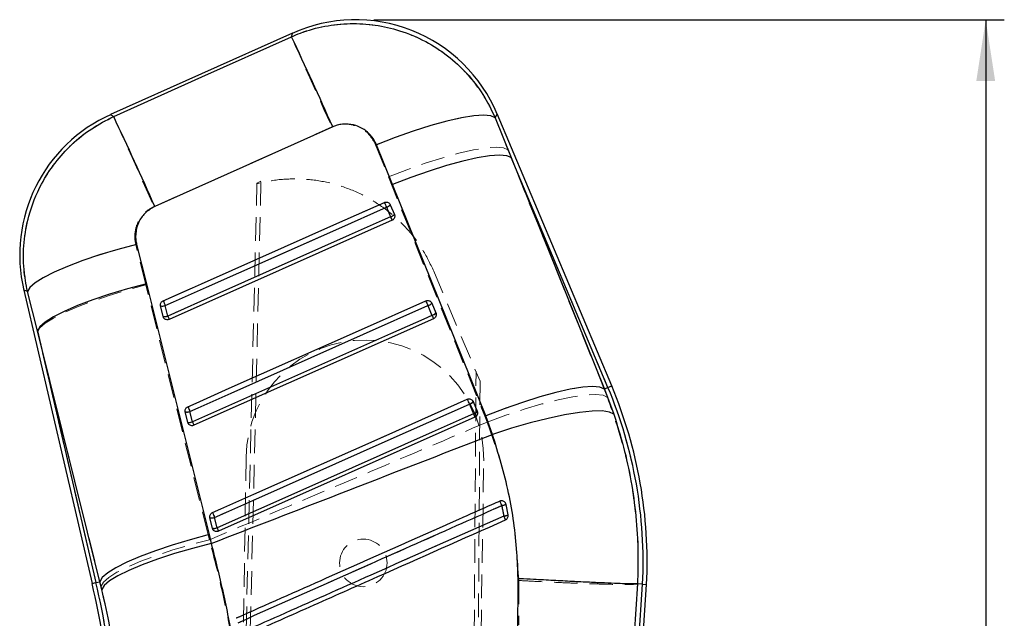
# Model space of a CAD drawing. Header units: millimetres. Extents: x 31 to 397, y 20 to 288.
# Tile 17 of 22: x 166 to 219, y 256 to 288. Entities that reach past the tile are written whole.
import ezdxf

# ---------------------------------------------------------------- set-up
doc = ezdxf.new("R2010")
doc.units = ezdxf.units.MM
doc.linetypes.add('HIDDEN', pattern=[1.905, 1.27, -0.635])
doc.layers.add('FORMATO', color=179, linetype='Continuous')
doc.styles.add('SLDTEXTSTYLE0', font='TXT', dxfattribs={"width": 0.75})
doc.dimstyles.new('SLDDIMSTYLE1', dxfattribs={"dimtxt": 3.5, "dimasz": 3.302, "dimexe": 0, "dimexo": 0.0625, "dimgap": 0.875, "dimtad": 1, "dimdec": 0, "dimlfac": 1.25, "dimrnd": 1e-09, "dimzin": 12, "dimdsep": 46, "dimtxsty": 'SLDTEXTSTYLE0', "dimsah": 1, "dimcen": 0.09, "dimadec": 0, "dimazin": 3, "dimtfac": 1, "dimtdec": 0, "dimtofl": 0, "dimtmove": 0, "dimatfit": 3, "dimfxl": 0, "dimfrac": 2, "dimtolj": 1, "dimtzin": 12, "dimarcsym": 0})

# ---------------------------------------------------------------- blocks, each defined once
blk = doc.blocks.new('_D_2')
at = {"layer": 'FORMATO'}
for p, q in [((185.522, 288.467), (219.471, 288.467)), ((218.471, 288.467), (218.471, 125.32)), ((182.35, 125.32), (219.471, 125.32))]:
    blk.add_line(p, q, dxfattribs=at)
for points in [[(218.471, 288.467), (217.963, 285.165), (218.979, 285.165)], [(218.471, 125.32), (218.979, 128.622), (217.963, 128.622)]]:
    blk.add_solid(points, dxfattribs=at)
at = {"layer": 'FORMATO', "insert": (213.96, 200.913), "char_height": 3.5, "attachment_point": 1, "rotation": 90, "style": 'SLDTEXTSTYLE0'}
blk.add_mtext('204', dxfattribs=at)

msp = doc.modelspace()

# ---------------------------------------------------------------- linework, layer by layer
at = {"color": 7, "linetype": 'Continuous', "lineweight": 25}
for p, q in [((181.137958, 287.74413), (171.338469, 283.356596)), ((192.051634, 283.187533), (192.912835, 281.043053)), ((198.324031, 268.755961), (192.155327, 283.400083)), ((186.522299, 279.59081), (185.656189, 281.732524)), ((192.912835, 281.043053), (197.930524, 268.590201)), ((198.124129, 268.671752), (192.912835, 281.043053)), ((191.542994, 267.141033), (186.522299, 279.59081)), ((186.40243, 278.509487), (186.622133, 277.987922)), ((186.193662, 278.375889), (186.413357, 277.854324)), ((186.622133, 277.987922), (186.630558, 277.964557)), ((186.496318, 277.671505), (174.495062, 272.336627)), ((172.736946, 276.370443), (173.263812, 274.258161)), ((173.263812, 274.258161), (176.638603, 260.752238)), ((166.656781, 273.91733), (170.338798, 258.119167)), ((167.390852, 271.723331), (166.861258, 273.834515)), ((188.634634, 273.210359), (188.854337, 272.688807)), ((174.159499, 272.502209), (174.028728, 273.063303)), ((174.412171, 272.519267), (174.28141, 273.080362)), ((188.425805, 273.076726), (188.645502, 272.555161)), ((188.854337, 272.688807), (188.862878, 272.665048)), ((174.179077, 272.4486), (174.159499, 272.502209)), ((188.728518, 272.372402), (175.823716, 266.635872)), ((170.76104, 258.217586), (167.390852, 271.723331)), ((167.390852, 271.723331), (170.550047, 258.168412)), ((198.124129, 268.671752), (197.930524, 268.590201)), ((197.930524, 268.590201), (198.436794, 267.232836)), ((190.866837, 267.911244), (191.08654, 267.389692)), ((175.488146, 266.801465), (175.357375, 267.36256)), ((175.740748, 266.8185), (175.609982, 267.379595)), ((190.657963, 267.777587), (190.877663, 267.256022)), ((191.08654, 267.389692), (191.09516, 267.365671)), ((175.507538, 266.748226), (175.488146, 266.801465)), ((190.960719, 267.073298), (177.15237, 260.935117)), ((191.908367, 266.149188), (191.542994, 267.141033)), ((192.634678, 262.382317), (192.625048, 262.416793)), ((192.742403, 261.808945), (192.634678, 262.382317)), ((176.816796, 261.100722), (176.686025, 261.661805)), ((177.06935, 261.117745), (176.938582, 261.67884)), ((176.836062, 261.047722), (176.816796, 261.100722)), ((176.638603, 260.752238), (176.754921, 260.277391)), ((193.277258, 255.305231), (193.280065, 258.386899)), ((170.550047, 258.168412), (170.76104, 258.217586)), ((170.864318, 257.799412), (170.76104, 258.217586)), ((197.078833, 211.990488), (200.204534, 258.071149)), ((197.180414, 216.693229), (199.987993, 258.08394)), ((199.715582, 258.099998), (199.542132, 255.384911)), ((199.715719, 258.099998), (199.715582, 258.099998)), ((199.987993, 258.08394), (199.715719, 258.099998)), ((199.987993, 258.08394), (200.204534, 258.071149))]:
    msp.add_line(p, q, dxfattribs=at)
at = {"color": 7, "linetype": 'HIDDEN', "lineweight": 18}
for p, q in [((173.675974, 278.408016), (183.251658, 282.693268)), ((192.73645, 281.461776), (192.047581, 283.179224)), ((185.607869, 281.725252), (186.300284, 280.009473)), ((192.73645, 281.461776), (198.124129, 268.671752)), ((197.921026, 268.586195), (192.73645, 281.461776)), ((186.300284, 280.009473), (191.485772, 267.134858)), ((177.489848, 208.007867), (179.216067, 279.638792)), ((177.728226, 208.004201), (179.435905, 279.774953)), ((179.216985, 279.676915), (179.435905, 279.774953)), ((186.622055, 277.98816), (186.402352, 278.509725)), ((186.415077, 277.854348), (186.195377, 278.375913)), ((186.627911, 277.972782), (186.622055, 277.98816)), ((186.496318, 277.671505), (186.415077, 277.854348)), ((173.235281, 274.188472), (172.692768, 276.3667)), ((188.711185, 275.006748), (188.742809, 274.931682)), ((188.742809, 274.931682), (191.234738, 269.015992)), ((176.591935, 260.748173), (173.235281, 274.188472)), ((166.859783, 273.835111), (167.406097, 271.657921)), ((188.854257, 272.689057), (188.634554, 273.21061)), ((174.028879, 273.063005), (174.15965, 272.501922)), ((174.283074, 273.080505), (174.413843, 272.51941)), ((188.647262, 272.555221), (188.42756, 273.076785)), ((188.860151, 272.67356), (188.854257, 272.689057)), ((174.15965, 272.501922), (174.183433, 272.440446)), ((174.495062, 272.336627), (174.413843, 272.51941)), ((170.550047, 258.168412), (167.406097, 271.657921)), ((167.406097, 271.657921), (170.761404, 258.217669)), ((190.589847, 207.80654), (191.018576, 269.529141)), ((191.234738, 269.015992), (190.828225, 207.802875)), ((198.124129, 268.671752), (197.921026, 268.586195)), ((198.098135, 268.138946), (197.921026, 268.586195)), ((191.086458, 267.389942), (190.866755, 267.911507)), ((175.357531, 267.362262), (175.488302, 266.801167)), ((175.611705, 267.37975), (175.742474, 266.818655)), ((190.879449, 267.256106), (190.659748, 267.77767)), ((191.092378, 267.374373), (191.086458, 267.389942)), ((175.488302, 266.801167), (175.512027, 266.739798)), ((191.485772, 267.134858), (191.613607, 266.807998)), ((178.634656, 264.926458), (177.759829, 208.003718)), ((190.558318, 207.807023), (191.433145, 264.729763)), ((192.29731, 262.556208), (192.321924, 262.562729)), ((176.686184, 261.661507), (176.816955, 261.100412)), ((176.940343, 261.678995), (177.071113, 261.1179)), ((176.816955, 261.100412), (176.840641, 261.039103)), ((176.658289, 260.479534), (176.591935, 260.748173)), ((193.316555, 258.28389), (193.323691, 255.903936)), ((170.550047, 258.168412), (170.761404, 258.217669)), ((170.761404, 258.217669), (170.820352, 257.981099)), ((199.987993, 258.08394), (197.206402, 217.076368)), ((199.582288, 255.981589), (199.716202, 258.099926))]:
    msp.add_line(p, q, dxfattribs=at)
at = {"color": 8, "linetype": 'Continuous', "lineweight": 25}
msp.add_line((170.338798, 258.119167), (170.550047, 258.168412), dxfattribs=at)
at = {"color": 7, "linetype": 'HIDDEN', "lineweight": 18, "flags": 128}
for points in [[(181.077355, 287.546302), (176.251302, 285.385431), (171.502502, 283.259154)], [(181.137958, 287.74413), (181.131002, 287.72142), (181.077355, 287.546302)], [(181.077355, 287.546302), (181.145511, 287.394632), (181.283434, 287.087108), (181.487394, 286.632074), (181.751871, 286.041833), (182.069713, 285.332335), (182.432322, 284.522796), (182.829888, 283.635105), (183.251658, 282.693268)], [(171.502502, 283.259154), (171.356638, 283.345807), (171.338469, 283.356596)], [(171.502502, 283.259154), (171.570652, 283.107496), (171.70853, 282.800091), (171.912408, 282.345236), (172.176775, 281.755246), (172.494483, 281.046069), (172.856942, 280.236865), (173.254354, 279.349519), (173.675974, 278.408016)], [(192.047581, 283.179224), (191.812322, 283.288873), (191.419222, 283.326281), (190.879105, 283.290423), (190.206845, 283.182288), (189.420954, 283.004845), (188.543074, 282.762993), (187.597381, 282.463384), (186.609915, 282.114256), (185.607869, 281.725252)], [(192.047581, 283.179224), (192.142891, 283.374585), (192.155327, 283.400083)], [(186.300284, 280.009473), (187.298388, 280.395664), (188.282143, 280.742384), (189.224696, 281.040169), (190.100321, 281.280888), (190.885118, 281.457973), (191.557662, 281.566597), (192.0996, 281.603778), (192.496138, 281.568516), (192.73645, 281.461776)], [(186.08061, 278.634013), (185.635415, 278.436113), (183.854634, 277.644504), (176.731511, 274.478079), (174.16829, 273.338652)], [(186.195377, 278.375913), (186.176242, 278.418959), (186.157163, 278.461874), (186.138854, 278.503061), (186.122006, 278.540946), (186.107254, 278.574122), (186.095153, 278.601325), (186.086159, 278.621555), (186.08061, 278.634013)], [(186.195377, 278.375913), (185.750182, 278.178013), (183.969404, 277.386392), (176.846293, 274.219943), (174.283074, 273.080505)], [(174.413843, 272.51941), (174.859038, 272.717322), (176.639816, 273.508931), (183.762928, 276.67538), (186.415077, 277.854348)], [(166.859783, 273.835111), (166.979959, 274.053479), (167.262324, 274.304653), (167.699476, 274.582041), (168.279953, 274.878395), (168.988537, 275.185932), (169.806652, 275.496579), (170.712848, 275.80222), (171.683368, 276.094807), (172.692768, 276.3667)], [(167.406097, 271.657921), (167.53306, 271.877004), (167.820201, 272.128511), (168.260071, 272.405899), (168.841262, 272.701991), (169.548699, 273.009098), (170.364031, 273.319269), (171.266112, 273.624445), (172.231542, 273.916698), (173.235281, 274.188472)], [(166.656781, 273.91733), (166.679184, 273.908258), (166.859783, 273.835111)], [(174.283074, 273.080505), (174.263941, 273.123551), (174.244861, 273.166467), (174.226552, 273.207653), (174.209703, 273.24555), (174.194948, 273.278726), (174.182843, 273.305941), (174.173844, 273.326171), (174.16829, 273.338652)], [(188.312806, 273.334909), (187.867612, 273.136998), (186.086831, 272.345401), (178.963707, 269.178975), (175.496939, 267.637897)], [(188.42756, 273.076785), (188.408426, 273.119832), (188.389346, 273.162747), (188.371039, 273.203934), (188.354193, 273.241831), (188.339444, 273.275007), (188.327345, 273.30221), (188.318353, 273.32244), (188.312806, 273.334909)], [(188.42756, 273.076785), (187.982366, 272.878886), (186.201586, 272.087277), (179.07847, 268.920828), (175.611705, 267.37975)], [(175.742474, 266.818655), (176.187669, 267.016555), (177.968449, 267.808176), (185.091566, 270.974613), (188.647262, 272.555221)], [(188.728518, 272.372402), (188.727027, 272.375763), (188.722597, 272.385729), (188.715361, 272.402013), (188.705538, 272.424115), (188.693424, 272.451378), (188.679382, 272.482968), (188.663838, 272.517932), (188.647262, 272.555221)], [(191.485772, 267.134858), (192.483756, 267.520953), (193.467374, 267.867554), (194.409782, 268.16522), (195.285264, 268.40582), (196.069929, 268.582786), (196.742368, 268.69129), (197.284225, 268.728364), (197.680718, 268.693019), (197.921026, 268.586195)], [(198.324031, 268.755961), (198.311529, 268.750692), (198.274032, 268.734897), (198.211554, 268.708576), (198.124129, 268.671752)], [(190.545005, 268.035794), (190.099809, 267.837895), (188.319028, 267.046285), (181.195904, 263.87986), (176.82559, 261.937142)], [(190.545005, 268.035794), (190.55055, 268.023325), (190.559538, 268.003095), (190.571635, 267.975891), (190.586384, 267.942715), (190.603228, 267.904819), (190.621534, 267.863632), (190.640614, 267.820717), (190.659748, 267.77767)], [(191.613607, 266.807998), (192.621582, 267.175556), (193.614845, 267.503954), (194.566164, 267.784179), (195.449448, 268.008543), (196.240485, 268.170906), (196.917579, 268.26681), (197.462166, 268.29362), (197.859314, 268.250609), (198.098135, 268.138946)], [(175.611705, 267.37975), (175.592571, 267.422796), (175.573492, 267.465711), (175.555183, 267.506898), (175.538336, 267.544795), (175.523585, 267.577971), (175.511484, 267.605186), (175.502489, 267.625416), (175.496939, 267.637897)], [(190.659748, 267.77767), (190.214554, 267.579771), (188.433774, 266.788162), (181.310654, 263.621724), (176.940343, 261.678995)], [(175.823716, 266.635872), (175.822226, 266.639222), (175.817797, 266.649199), (175.810562, 266.665471), (175.800741, 266.687573), (175.788629, 266.714824), (175.77459, 266.746403), (175.759049, 266.781367), (175.742474, 266.818655)], [(177.071113, 261.1179), (177.516309, 261.3158), (179.297088, 262.107409), (186.420208, 265.273846), (190.879449, 267.256106)], [(190.879449, 267.256106), (190.896027, 267.218817), (190.911572, 267.183853), (190.925613, 267.152263), (190.937731, 267.124999), (190.947555, 267.102898), (190.954794, 267.086614), (190.959226, 267.076648), (190.960719, 267.073298)], [(176.82559, 261.937142), (176.831137, 261.924661), (176.840129, 261.904431), (176.852227, 261.877216), (176.866977, 261.84404), (176.883822, 261.806143), (176.90213, 261.764956), (176.921209, 261.722029), (176.940343, 261.678995)], [(177.071113, 261.1179), (177.087689, 261.080612), (177.103231, 261.045647), (177.117271, 261.014069), (177.129386, 260.986818), (177.139209, 260.964716), (177.146446, 260.948432), (177.150878, 260.938466), (177.15237, 260.935117)], [(170.761404, 258.217669), (170.88841, 258.436728), (171.175637, 258.688212), (171.615633, 258.965588), (172.196981, 259.26168), (172.904599, 259.568799), (173.720126, 259.878958), (174.622406, 260.184134), (175.588026, 260.476399), (176.591935, 260.748173)], [(170.820352, 257.981099), (170.948381, 258.199204), (171.236599, 258.448888), (171.677536, 258.723677), (172.259768, 259.016467), (172.968206, 259.319652), (173.784492, 259.625388), (174.687474, 259.925736), (175.653753, 260.212935), (176.658289, 260.479534)], [(170.550047, 258.168412), (170.457659, 258.146871), (170.391635, 258.131493), (170.352009, 258.122254), (170.338798, 258.119167)]]:
    msp.add_lwpolyline(points, dxfattribs=at)
at = {"color": 7, "linetype": 'Continuous', "lineweight": 25, "flags": 128}
for points in [[(171.503083, 283.258808), (176.250504, 285.387493), (181.079293, 287.552632)], [(192.051634, 283.187533), (191.819974, 283.294845), (191.431377, 283.330441), (190.896476, 283.293355), (190.229906, 283.184601), (189.449904, 283.007146), (188.577807, 282.765854), (187.637478, 282.467306), (186.654642, 282.119692), (185.656189, 281.732524)], [(183.29797, 282.698382), (178.467723, 280.536772), (173.718859, 278.411568)], [(192.912835, 281.043053), (192.674968, 281.146885), (192.282172, 281.17993), (191.745077, 281.141306), (191.078215, 281.03205), (190.299627, 280.85512), (189.430383, 280.615295), (188.494002, 280.319072), (187.515816, 279.974473), (186.522299, 279.59081)], [(174.167957, 273.338641), (174.613143, 273.53654), (176.393885, 274.328137), (183.516853, 277.494515), (186.080267, 278.634036)], [(174.28141, 273.080362), (174.726593, 273.278261), (176.507325, 274.069882), (183.630254, 277.236343), (186.193662, 278.375889)], [(186.413357, 277.854324), (185.968174, 277.656425), (184.187442, 276.864804), (177.064512, 273.698343), (174.412171, 272.519267)], [(172.736946, 276.370443), (171.722202, 276.098467), (170.745681, 275.805486), (169.833205, 275.499261), (169.008902, 275.187875), (168.294569, 274.879576), (167.709096, 274.582506), (167.267964, 274.304522), (166.982838, 274.052978), (166.861258, 273.834515)], [(173.263812, 274.258161), (172.254417, 273.986293), (171.282686, 273.693634), (170.374057, 273.387862), (169.552315, 273.076952), (168.838973, 272.76907), (168.252702, 272.472263), (167.808852, 272.194291), (167.51904, 271.942449), (167.390852, 271.723331)], [(175.496595, 267.637885), (175.94178, 267.835785), (177.722519, 268.62737), (184.845476, 271.793736), (188.312456, 273.334921)], [(175.609982, 267.379595), (176.055166, 267.577494), (177.835898, 268.369103), (184.958831, 271.535529), (188.425805, 273.076726)], [(188.645502, 272.555161), (188.200319, 272.357262), (186.419586, 271.565665), (179.296654, 268.399239), (175.740748, 266.8185)], [(197.930524, 268.590201), (197.692681, 268.69427), (197.300032, 268.727613), (196.7632, 268.689311), (196.096695, 268.580426), (195.318532, 268.403877), (194.449756, 268.164457), (193.51385, 267.868627), (192.536119, 267.524386), (191.542994, 267.141033)], [(176.825239, 261.93713), (177.270423, 262.13503), (179.05116, 262.926615), (186.174108, 266.092969), (190.544649, 268.035806)], [(176.938582, 261.67884), (177.383766, 261.876739), (179.164499, 262.668336), (186.287429, 265.834726), (190.657963, 267.777587)], [(198.436794, 267.232836), (198.203528, 267.351473), (197.809243, 267.407978), (197.264749, 267.400802), (196.584982, 267.330147), (195.78858, 267.197955), (194.897387, 267.00784), (193.935839, 266.765035), (192.930307, 266.476179), (191.908367, 266.149188)], [(190.877663, 267.256022), (190.432479, 267.058123), (188.651747, 266.266526), (181.528816, 263.100136), (177.06935, 261.117745)], [(176.638603, 260.752238), (175.62863, 260.480381), (174.65625, 260.187722), (173.746943, 259.881926), (172.924534, 259.571017), (172.210572, 259.263123), (171.623764, 258.966328), (171.179485, 258.688391), (170.889376, 258.436609), (170.76104, 258.217586)], [(176.754921, 260.277391), (175.743835, 260.014714), (174.77029, 259.731043), (173.85974, 259.433795), (173.035991, 259.130729), (172.320584, 258.829785), (171.732222, 258.538819), (171.286289, 258.265448), (170.994444, 258.016814), (170.864318, 257.799412)]]:
    msp.add_lwpolyline(points, dxfattribs=at)
at = {"color": 8, "linetype": 'Continuous', "lineweight": 25, "flags": 128}
for points in [[(181.079293, 287.552632), (181.131649, 287.72353), (181.137958, 287.74413)], [(171.338469, 283.356596), (171.356832, 283.345688), (171.503083, 283.258808)], [(192.155327, 283.400083), (192.144242, 283.377362), (192.051634, 283.187533)], [(166.861258, 273.834515), (166.679676, 273.908056), (166.656781, 273.91733)], [(198.124129, 268.671752), (198.211554, 268.708576), (198.274032, 268.734897), (198.311529, 268.750692), (198.324031, 268.755961)]]:
    msp.add_lwpolyline(points, dxfattribs=at)
at = {"color": 7, "linetype": 'HIDDEN', "lineweight": 18}
msp.add_circle((184.947846, 259.228771), 1.28, dxfattribs=at)
at = {"color": 7, "linetype": 'Continuous', "lineweight": 25}
for centre, radius, start, end in [((184.522488, 280.18482), 8.2824, 22.7285246, 114.3379994), ((-26.012721, 189.965302), 228.933155, 23.8952747, 25.23107504), ((174.723, 275.797292), 8.2824, 113.9240536, 193.260568), ((-34.768232, 186.037789), 228.034607, 23.89655838, 25.23571763), ((201.294035, 285.16291), 16.55551, 203.2262238, 204.2020335), ((186.093926, 278.761658), 0.398454, 284.4957091, 320.7373921), ((186.313602, 278.24014), 0.398503, 284.4966375, 320.7346071), ((193.076098, 280.767545), 7.271793, 203.6168989, 205.1987899), ((189.220175, 279.796459), 16.379032, 203.2206733, 204.207498), ((202.774928, 279.530018), 15.733478, 203.1881955, 204.2150814), ((188.325985, 273.4627), 0.398673, 284.5000099, 320.7317935), ((174.127293, 273.483264), 0.431373, 256.7917878, 290.9327098), ((188.545682, 272.941127), 0.398665, 284.5003539, 320.7346054), ((174.25806, 272.922138), 0.431341, 256.7912545, 290.9335156), ((181.02457, 275.410135), 7.216712, 203.6144163, 205.2068577), ((194.998005, 275.330456), 6.932284, 203.599651, 205.2587603), ((175.865116, 259.295349), 24.153274, 357.1251157, 22.8428109), ((175.865116, 259.295349), 24.370185, 357.1223912, 22.8428109), ((204.573488, 274.038111), 15.258964, 203.1638896, 204.2227401), ((190.558055, 268.163757), 0.398885, 284.505234, 320.7247149), ((175.455947, 267.782301), 0.43116, 256.7841434, 290.9318591), ((189.916379, 273.813991), 15.68676, 203.1858284, 204.216148), ((190.777793, 267.642117), 0.398802, 284.5026085, 320.731238), ((175.586711, 267.221266), 0.431217, 256.7868863, 290.9292751), ((182.062881, 269.580484), 6.899124, 203.5993309, 205.2652596), ((196.998512, 269.927979), 6.678634, 203.5828897, 205.304879), ((221.542497, 275.327438), 31.912236, 203.5912207, 204.063402), ((192.315193, 263.052131), 0.742106, 276.8419082, 295.5000514), ((176.784573, 262.081446), 0.431058, 256.7841535, 290.9333581), ((190.811902, 267.92076), 15.212842, 203.1617056, 204.2240571), ((192.414814, 262.635348), 0.888964, 276.0764341, 291.6235519), ((219.333073, 273.605132), 29.326557, 203.8409181, 204.2836111), ((176.915377, 261.520132), 0.43084, 256.7729381, 290.9393026), ((183.179803, 263.785284), 6.667338, 203.58384, 205.3078735), ((124.086579, 247.339342), 47.491815, 359.1197225, 13.1195083), ((124.086579, 247.339342), 47.708726, 359.1209337, 13.1195083)]:
    msp.add_arc(centre, radius, start, end, dxfattribs=at)
at = {"color": 7, "linetype": 'HIDDEN', "lineweight": 18}
for centre, radius, start, end in [((186.100381, 278.749825), 0.385791, 284.254885, 321.5114967), ((186.31994, 278.228485), 0.386044, 284.2669692, 321.4986601), ((188.332417, 273.450945), 0.386067, 284.2670872, 321.4994352), ((174.127153, 273.49043), 0.438577, 257.0514866, 290.8250649), ((188.552144, 272.929323), 0.386005, 284.2655195, 321.5052808), ((174.257958, 272.929115), 0.438358, 257.0404047, 290.8308786), ((185.033901, 264.82811), 6.4, 359.1195083, 179.1195083), ((175.865116, 259.295349), 24.153274, 357.1251157, 22.8428109), ((190.564617, 268.15182), 0.386055, 284.2657213, 321.50207), ((175.455832, 267.789387), 0.438291, 257.0393313, 290.8325385), ((190.784301, 267.630286), 0.386089, 284.2671336, 321.5002816), ((175.586603, 267.228287), 0.438285, 257.0392378, 290.8326896), ((152.959616, 244.867248), 43.131815, 23.8668673, 24.2119944), ((192.283804, 263.209443), 0.89847, 277.6330781, 292.9870864), ((192.395879, 262.334193), 0.2436, 11.3934847, 23.4566371), ((176.784493, 262.088379), 0.438047, 257.0308198, 290.8414986), ((192.373159, 262.875031), 1.128221, 276.8834088, 289.1037466), ((167.452752, 250.566332), 27.440286, 23.5828079, 24.0631914), ((176.91525, 261.527483), 0.438236, 257.038419, 290.8339224), ((124.086579, 247.339342), 47.708726, 359.1209337, 13.1195083)]:
    msp.add_arc(centre, radius, start, end, dxfattribs=at)
for points, knots in [([(192.047581, 283.179224), (192.035696, 283.207058), (191.832877, 283.682025), (191.347781, 284.566575), (190.438599, 285.710045), (189.343914, 286.670471), (187.999112, 287.494087), (186.541699, 288.026409), (185.047852, 288.2638), (183.691785, 288.25559), (182.346188, 288.035772), (181.5003, 287.709459), (181.077355, 287.546302)], [0, 0, 0, 0, 0.006912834, 0.11796384, 0.229014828, 0.338920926, 0.448826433, 0.587594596, 0.690333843, 0.793072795, 0.896536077, 1, 1, 1, 1]), ([(171.502502, 283.259154), (171.054205, 283.027633), (170.203795, 282.588443), (169.12121, 281.676105), (168.184891, 280.609315), (167.444888, 279.377467), (166.929825, 278.024461), (166.657177, 276.645917), (166.608377, 275.229543), (166.775981, 274.299924), (166.859783, 273.835111)], [0, 0, 0, 0, 0.1328494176, 0.252012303, 0.3711755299, 0.5063248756, 0.6288593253, 0.75139496, 0.8756966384, 1, 1, 1, 1]), ([(183.251658, 282.693268), (183.252704, 282.693733), (183.430765, 282.772978), (183.814874, 282.873043), (184.341405, 282.829601), (184.840534, 282.639768), (185.303977, 282.299344), (185.504825, 281.919915), (185.607869, 281.725252)], [0, 0, 0, 0, 0.001201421, 0.204636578, 0.408047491, 0.546677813, 0.767426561, 1, 1, 1, 1]), ([(188.742809, 274.931682), (188.544608, 275.343598), (188.148204, 276.167429), (187.303936, 277.256696), (186.300089, 278.193815), (185.15189, 278.950847), (183.892093, 279.500362), (182.558616, 279.83573), (181.18848, 279.935127), (180.065555, 279.838738), (179.418783, 279.686506), (179.216067, 279.638792)], [0, 0, 0, 0, 0.118259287, 0.236518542, 0.354778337, 0.473037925, 0.591290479, 0.709542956, 0.827782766, 0.94602244, 1, 1, 1, 1]), ([(179.216067, 279.638792), (179.216183, 279.643606), (179.216465, 279.655325), (179.216792, 279.668911), (179.216985, 279.676915)], [0, 0, 0, 0, 0.410818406, 1, 1, 1, 1]), ([(172.692768, 276.3667), (172.691482, 276.371938), (172.642864, 276.570108), (172.613876, 276.980855), (172.75135, 277.482991), (173.009797, 277.918028), (173.30924, 278.218984), (173.579148, 278.358107), (173.675974, 278.408016)], [0, 0, 0, 0, 0.006657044, 0.251811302, 0.497182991, 0.631988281, 0.867979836, 1, 1, 1, 1]), ([(199.716494, 258.09995), (199.733018, 258.773694), (199.766193, 260.1263), (199.572825, 262.497766), (199.10472, 265.21238), (198.435673, 267.157581), (198.098135, 268.138946)], [0, 0, 0, 0, 0.196933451, 0.395362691, 0.694957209, 1, 1, 1, 1]), ([(191.613607, 266.807998), (189.521052, 265.919539), (184.538487, 263.804038), (179.551098, 261.699955), (176.658289, 260.479534)], [0, 0, 0, 0, 0.419975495, 1, 1, 1, 1]), ([(191.613607, 266.807998), (191.905421, 265.978741), (192.493508, 264.30755), (193.121104, 261.445753), (193.246743, 259.413256), (193.316555, 258.28389)], [0, 0, 0, 0, 0.304422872, 0.613499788, 1, 1, 1, 1]), ([(178.096744, 256.24925), (178.244692, 256.314958), (178.986321, 256.644337), (182.102668, 258.028401), (186.688249, 260.064993), (190.680135, 261.837954), (192.29731, 262.556208)], [0, 0, 0, 0, 0.031255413, 0.156675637, 0.658356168, 1, 1, 1, 1]), ([(192.559134, 262.510169), (192.569595, 262.50161), (192.595761, 262.480201), (192.610501, 262.449552), (192.619348, 262.431157)], [0, 0, 0, 0, 0.399817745, 1, 1, 1, 1]), ([(192.403147, 262.318934), (192.254721, 262.253027), (191.512596, 261.923493), (188.39566, 260.539476), (184.53621, 258.82579), (180.544635, 257.053497), (178.927885, 256.335649), (178.202071, 256.013382)], [0, 0, 0, 0, 0.031355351, 0.156776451, 0.658460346, 0.846671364, 1, 1, 1, 1]), ([(192.508376, 261.754943), (192.4876, 261.872192), (192.454222, 262.060566), (192.417146, 262.248119), (192.403147, 262.318934)], [0, 0, 0, 0, 0.622426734, 1, 1, 1, 1]), ([(178.308609, 255.449975), (178.457036, 255.515878), (179.199168, 255.845392), (182.316137, 257.229321), (186.174223, 258.94239), (190.165338, 260.714553), (191.781639, 261.432246), (192.508376, 261.754943)], [0, 0, 0, 0, 0.0313581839, 0.1567905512, 0.6585205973, 0.8464607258, 1, 1, 1, 1]), ([(178.669132, 249.409283), (178.57053, 250.33261), (178.373332, 252.179219), (177.922186, 254.960928), (177.364708, 257.741218), (176.893761, 259.566768), (176.658289, 260.479534)], [0, 0, 0, 0, 0.246889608, 0.493767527, 0.746885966, 1, 1, 1, 1]), ([(193.316555, 258.28389), (193.353852, 258.28186), (193.619179, 258.267421), (194.248053, 258.234309), (195.186602, 258.188576), (196.204773, 258.144092), (197.137642, 258.109062), (197.96229, 258.084093), (198.651556, 258.070369), (199.187214, 258.068121), (199.564479, 258.076961), (199.665627, 258.092271), (199.716202, 258.099926)], [0, 0, 0, 0, 0.011732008, 0.083460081, 0.198031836, 0.312603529, 0.427171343, 0.54173895, 0.656304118, 0.770869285, 0.885434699, 1, 1, 1, 1]), ([(170.820352, 257.981099), (170.974294, 257.315733), (171.282184, 255.98498), (171.624908, 253.912507), (171.879142, 251.797105), (171.956714, 250.368919), (171.995501, 249.654795)], [0, 0, 0, 0, 0.24583211, 0.491672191, 0.745824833, 1, 1, 1, 1])]:
    msp.add_open_spline(points, degree=3, knots=knots, dxfattribs=at)
at = {"color": 7, "linetype": 'Continuous', "lineweight": 25}
for points, knots in [([(181.079293, 287.552632), (181.239619, 287.619983), (181.821155, 287.864282), (182.877138, 288.149614), (184.237102, 288.295807), (185.594909, 288.210816), (186.971243, 287.899307), (188.292835, 287.344009), (189.510935, 286.553769), (190.551862, 285.593894), (191.431266, 284.470355), (191.844845, 283.61514), (192.051634, 283.187533)], [0, 0, 0, 0, 0.039752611, 0.144191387, 0.248630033, 0.351138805, 0.453648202, 0.569709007, 0.676652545, 0.783596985, 0.891798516, 1, 1, 1, 1]), ([(166.861258, 273.834515), (166.786494, 274.23121), (166.622257, 275.102652), (166.641726, 276.480082), (166.917697, 278.04243), (167.495487, 279.49576), (168.32046, 280.777098), (169.232398, 281.783729), (170.293776, 282.639946), (171.09998, 283.052521), (171.503083, 283.258808)], [0, 0, 0, 0, 0.106309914, 0.233537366, 0.360762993, 0.523361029, 0.642348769, 0.761337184, 0.880668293, 1, 1, 1, 1]), ([(185.656189, 281.732524), (185.65434, 281.737053), (185.576444, 281.927831), (185.356188, 282.281052), (184.946983, 282.608036), (184.48153, 282.809342), (183.978958, 282.884298), (183.548457, 282.804482), (183.332635, 282.713065), (183.29797, 282.698382)], [0, 0, 0, 0, 0.0052168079, 0.2197873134, 0.4346530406, 0.5507195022, 0.7539119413, 0.9604729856, 1, 1, 1, 1]), ([(173.718859, 278.411568), (173.547784, 278.316857), (173.375916, 278.221708), (173.092956, 277.956294), (172.890386, 277.688005), (172.698781, 277.18594), (172.660629, 276.746631), (172.719464, 276.456614), (172.736946, 276.370443)], [0, 0, 0, 0, 0.235155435, 0.236244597, 0.472331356, 0.635245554, 0.89162138, 1, 1, 1, 1]), ([(186.080267, 278.634036), (186.085136, 278.636085), (186.115134, 278.648705), (186.17526, 278.659804), (186.257366, 278.647906), (186.33029, 278.60951), (186.378309, 278.559098), (186.396249, 278.522199), (186.40243, 278.509487)], [0, 0, 0, 0, 0.0410635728, 0.2529589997, 0.4648540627, 0.6767577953, 0.888635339, 1, 1, 1, 1]), ([(186.630558, 277.964557), (186.635934, 277.937279), (186.646688, 277.882717), (186.626899, 277.799809), (186.58259, 277.72879), (186.533248, 277.689089), (186.502459, 277.674429), (186.496318, 277.671505)], [0, 0, 0, 0, 0.237473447, 0.474994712, 0.710435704, 0.942246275, 1, 1, 1, 1]), ([(174.028728, 273.063303), (174.027179, 273.071024), (174.020347, 273.105075), (174.023452, 273.168252), (174.054163, 273.244532), (174.104847, 273.304408), (174.148451, 273.32806), (174.167957, 273.338641)], [0, 0, 0, 0, 0.071485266, 0.315240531, 0.558969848, 0.802707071, 1, 1, 1, 1]), ([(188.312456, 273.334921), (188.317454, 273.337016), (188.347593, 273.349651), (188.407869, 273.360694), (188.489953, 273.348653), (188.562826, 273.310155), (188.610649, 273.259742), (188.628517, 273.222955), (188.634634, 273.210359)], [0, 0, 0, 0, 0.042119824, 0.254008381, 0.46589592, 0.677776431, 0.889679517, 1, 1, 1, 1]), ([(188.862878, 272.665048), (188.868207, 272.637763), (188.878867, 272.583183), (188.858938, 272.500307), (188.814507, 272.429357), (188.765201, 272.389845), (188.734533, 272.375262), (188.728518, 272.372402)], [0, 0, 0, 0, 0.237744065, 0.475568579, 0.711304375, 0.943371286, 1, 1, 1, 1]), ([(174.495062, 272.336627), (174.469277, 272.32804), (174.417714, 272.310867), (174.335082, 272.318954), (174.260148, 272.351786), (174.207782, 272.399238), (174.186613, 272.43564), (174.179077, 272.4486)], [0, 0, 0, 0, 0.217812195, 0.435575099, 0.654726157, 0.877078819, 1, 1, 1, 1]), ([(190.544649, 268.035806), (190.549734, 268.037939), (190.57996, 268.050619), (190.640354, 268.061584), (190.72242, 268.049453), (190.79525, 268.010871), (190.842949, 267.960471), (190.860763, 267.92376), (190.866837, 267.911244)], [0, 0, 0, 0, 0.042863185, 0.254744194, 0.466622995, 0.678502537, 0.890390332, 1, 1, 1, 1]), ([(175.357375, 267.36256), (175.355802, 267.370424), (175.348961, 267.404619), (175.352195, 267.467938), (175.38304, 267.544165), (175.433735, 267.603832), (175.477217, 267.627388), (175.496595, 267.637885)], [0, 0, 0, 0, 0.072793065, 0.316533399, 0.560285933, 0.804032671, 1, 1, 1, 1]), ([(191.09516, 267.365671), (191.100458, 267.338375), (191.111054, 267.28378), (191.091027, 267.200925), (191.046508, 267.130033), (190.997236, 267.090639), (190.966648, 267.076114), (190.960719, 267.073298)], [0, 0, 0, 0, 0.2379721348, 0.4759833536, 0.7118903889, 0.9441572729, 1, 1, 1, 1]), ([(175.823716, 266.635872), (175.797932, 266.627284), (175.746368, 266.610111), (175.663739, 266.618201), (175.588802, 266.651017), (175.536322, 266.69857), (175.51513, 266.735129), (175.507538, 266.748226)], [0, 0, 0, 0, 0.2175602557, 0.4350701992, 0.653943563, 0.8760282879, 1, 1, 1, 1]), ([(198.436794, 267.232836), (198.622341, 266.643526), (198.993436, 265.464907), (199.386679, 263.626684), (199.647495, 261.74633), (199.766985, 259.892796), (199.732217, 258.676923), (199.715719, 258.099998)], [0, 0, 0, 0, 0.200732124, 0.401463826, 0.607646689, 0.813830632, 1, 1, 1, 1]), ([(176.754921, 260.277391), (179.051821, 261.166044), (184.103985, 263.120686), (189.154178, 265.080421), (191.908367, 266.149188)], [0, 0, 0, 0, 0.454636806, 1, 1, 1, 1]), ([(193.280065, 258.386899), (193.264203, 258.856417), (193.211983, 260.402135), (192.847716, 263.040562), (192.223868, 265.105088), (191.908367, 266.149188)], [0, 0, 0, 0, 0.177385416, 0.583976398, 1, 1, 1, 1]), ([(192.297356, 262.555886), (192.151567, 262.491135), (191.412101, 262.162709), (188.297886, 260.779672), (183.710137, 258.742162), (179.716054, 256.968339), (178.096707, 256.249166)], [0, 0, 0, 0, 0.030799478, 0.156219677, 0.657900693, 1, 1, 1, 1]), ([(192.625048, 262.416793), (192.613262, 262.441548), (192.589691, 262.49106), (192.525526, 262.545236), (192.448807, 262.575839), (192.368472, 262.580431), (192.319941, 262.563681), (192.297356, 262.555886)], [0, 0, 0, 0, 0.20531343, 0.410633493, 0.615953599, 0.821272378, 1, 1, 1, 1]), ([(178.201525, 256.012321), (180.585261, 257.070225), (184.611678, 258.857151), (189.345696, 260.958158), (191.695982, 262.001257), (192.4036, 262.31531)], [0, 0, 0, 0, 0.5035308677, 0.8505244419, 1, 1, 1, 1]), ([(192.4036, 262.31531), (192.417375, 262.245707), (192.454485, 262.058193), (192.487902, 261.869826), (192.508915, 261.751378)], [0, 0, 0, 0, 0.371187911, 1, 1, 1, 1]), ([(176.686025, 261.661805), (176.684436, 261.669767), (176.677591, 261.704062), (176.680909, 261.767476), (176.711843, 261.843666), (176.762553, 261.903183), (176.805947, 261.926683), (176.825239, 261.93713)], [0, 0, 0, 0, 0.073698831, 0.317415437, 0.561170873, 0.804904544, 1, 1, 1, 1]), ([(192.508915, 261.751378), (190.124245, 260.693025), (186.096306, 258.905364), (181.362704, 256.804586), (179.013785, 255.762137), (178.308145, 255.448974)], [0, 0, 0, 0, 0.50377811, 0.850929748, 1, 1, 1, 1]), ([(178.40208, 255.237985), (179.623161, 255.780315), (182.065324, 256.864975), (186.798397, 258.967144), (190.310389, 260.52698), (192.601303, 261.544479)], [0, 0, 0, 0, 0.257988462, 0.515977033, 1, 1, 1, 1]), ([(192.601303, 261.544479), (192.625234, 261.558041), (192.673095, 261.585165), (192.722261, 261.652895), (192.748795, 261.730326), (192.744487, 261.78331), (192.742403, 261.808945)], [0, 0, 0, 0, 0.253870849, 0.507716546, 0.761818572, 1, 1, 1, 1]), ([(177.15237, 260.935117), (177.126586, 260.926529), (177.075024, 260.909356), (176.992395, 260.917446), (176.917457, 260.950261), (176.864907, 260.997881), (176.843692, 261.034537), (176.836062, 261.047722)], [0, 0, 0, 0, 0.217392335, 0.434737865, 0.653441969, 0.875349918, 1, 1, 1, 1]), ([(176.754921, 260.277391), (176.975143, 259.39712), (177.415591, 257.636561), (177.947105, 254.91366), (178.383794, 252.143684), (178.574427, 250.274455), (178.669746, 249.33982)], [0, 0, 0, 0, 0.246886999, 0.493778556, 0.746883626, 1, 1, 1, 1]), ([(199.715582, 258.099998), (199.665382, 258.098023), (199.564982, 258.094073), (199.188808, 258.101809), (198.65417, 258.119635), (197.965833, 258.147596), (197.141993, 258.184941), (196.209793, 258.230258), (195.19211, 258.282517), (194.240053, 258.333524), (193.59682, 258.369144), (193.317375, 258.384808), (193.280065, 258.386899)], [0, 0, 0, 0, 0.11405869, 0.228117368, 0.342176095, 0.456234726, 0.570295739, 0.684356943, 0.79842183, 0.912487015, 0.988315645, 1, 1, 1, 1]), ([(172.000556, 249.594367), (171.964894, 250.275186), (171.893573, 251.636768), (171.655902, 253.698777), (171.325765, 255.765235), (171.018133, 257.121357), (170.864318, 257.799412)], [0, 0, 0, 0, 0.246010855, 0.492001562, 0.746003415, 1, 1, 1, 1])]:
    msp.add_open_spline(points, degree=3, knots=knots, dxfattribs=at)

# ---------------------------------------------------------------- dimensions: what is measured, and where the dimension line sits
at = {"layer": 'FORMATO'}
dim = msp.add_linear_dim(base=(218.471291, 125.320061), p1=(184.522488, 288.46722), p2=(181.350469, 125.320061), angle=90, dimstyle='SLDDIMSTYLE1', dxfattribs=at)
dim.commit()
dim.dimension.update_dxf_attribs({"geometry": '_D_2', "text_midpoint": (218.471291, 204.79203), "dimtype": 160})

doc.saveas('drawing.dxf')
